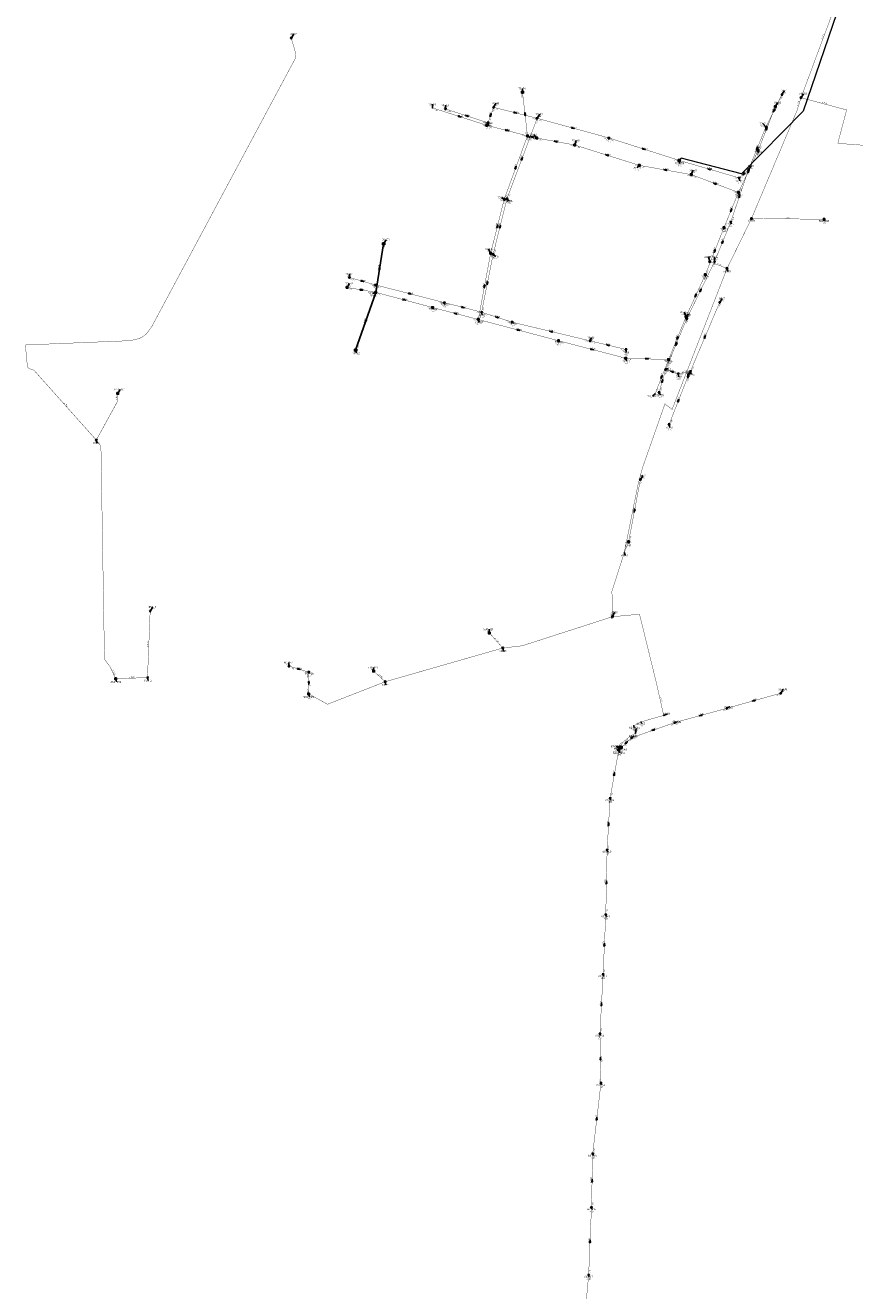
# Model space of a CAD drawing. Header units: metres. Extents: x 249000 to 255300, y 590580 to 596000.
# Tile 3 of 61: x 252223 to 252858, y 591565 to 592533. Entities that reach past the tile are written whole.
import ezdxf
from ezdxf.enums import TextEntityAlignment as Align
from ezdxf.lldxf.tags import DXFTag

# ---------------------------------------------------------------- set-up
doc = ezdxf.new("R2010")
doc.units = ezdxf.units.M
doc.header["$MEASUREMENT"] = 0
doc.linetypes.add('RI-HWA', pattern=[7.4, 5, -2.4])
doc.linetypes.add('RI-VWA', pattern=[11, 5, -3, 0, -3])
doc.layers.get('0').update_dxf_attribs({"linetype": 'CONTINUOUS'})
for name, color, linetype, lineweight in [('B-WE-RI-DRUK-G', 210, 'RI-PERS', 18), ('B-WE-RI-HWA_TRANSPORTLEIDING-G', 150, 'RI-HWA', 18), ('B-WE-RI-PERSLEIDING-G', 210, 'RI-PERS', 18), ('B-WE-RI-VWA_TRANSPORTLEIDING-G', 20, 'RI-VWA', 18), ('B-WE-WH-DUIKER-G', 190, 'CONTINUOUS', 25)]:
    doc.layers.add(name, color=color, linetype=linetype, lineweight=lineweight)
for name, color, linetype in [('RIO-AFMETINGEN', 8, 'CONTINUOUS'), ('RIO-AFSCHOT', 7, 'CONTINUOUS'), ('RIO-BOK', 8, 'CONTINUOUS'), ('RIO-KNOOP', 7, 'CONTINUOUS'), ('RIO-KNOOPNAAM', 170, 'CONTINUOUS'), ('RIO-LEADER', 253, 'CONTINUOUS'), ('RIO-MAAIVELD', 104, 'CONTINUOUS')]:
    doc.layers.add(name, color=color, linetype=linetype)
doc.styles.add('RIO-TXT', font='isocp.shx')
tags = doc.linetypes.add('RI-PERS', pattern='A,7,-2,["P",Standard,S=1.8,R=0,X=-0.5,Y=-0.9],-2,7,-2,[102,NLCS.SHX,S=1,R=180,X=0,Y=0],-2', length=22).pattern_tags.tags
tags[6] = DXFTag(74, 10)

# ---------------------------------------------------------------- blocks, each defined once
blk = doc.blocks.new('K_PUN')
blk.add_lwpolyline([(0.5, 0.5), (-0.5, 0.5), (-0.5, -0.5), (0.5, -0.5)], close=True)
blk.add_solid([(-0.5, -0.5), (0.5, 0.5), (0.5, -0.5)])
at = {"style": 'RIO-TXT', "flags": 1}
blk.add_attdef('RIOLERINGSGEBIED', text='', height=1, dxfattribs=at).set_placement((0, 0), align=Align.CENTER)
blk.add_attdef('KNOOPNAAM', text='', height=1, dxfattribs=at).set_placement((0, 0), align=Align.TOP_CENTER)
blk = doc.blocks.new('K_IPG')
blk.add_circle((0, 0), 0.5)
for points in [[(0, 0), (-0.5, 0), (-0.433013, 0.25)], [(0, 0), (-0.433013, -0.25), (-0.5, 0)], [(0, 0), (-0.433013, 0.25), (-0.25, 0.433013)], [(0, 0), (-0.25, -0.433013), (-0.433013, -0.25)], [(0, 0), (-0.25, 0.433013), (0, 0.5)], [(0, 0), (0, -0.5), (-0.25, -0.433013)], [(0, 0), (0, 0.5), (0.25, 0.433013)], [(0, 0), (0.25, 0.433013), (0.433013, 0.25)], [(0, 0), (0.433013, 0.25), (0.5, 0)], [(0, 0), (0.5, 0), (0.433013, -0.25)], [(0, 0), (0.433013, -0.25), (0.25, -0.433013)], [(0, 0), (0.25, -0.433013), (0, -0.5)]]:
    blk.add_solid(points)
at = {"style": 'RIO-TXT', "flags": 1}
blk.add_attdef('RIOLERINGSGEBIED', text='', height=1, dxfattribs=at).set_placement((0, 0), align=Align.CENTER)
blk.add_attdef('KNOOPNAAM', text='', height=1, dxfattribs=at).set_placement((0, 0), align=Align.TOP_CENTER)
blk = doc.blocks.new('K_DIV')
for p, q in [((-0.65, 0.65), (-0.65, -0.65)), ((0.65, 0.65), (-0.65, 0.65)), ((0.65, -0.65), (0.65, 0.65)), ((-0.65, -0.65), (0.65, -0.65))]:
    blk.add_line(p, q)
at = {"style": 'RIO-TXT', "flags": 1}
blk.add_attdef('RIOLERINGSGEBIED', text='', height=1, dxfattribs=at).set_placement((0, 0), align=Align.CENTER)
blk.add_attdef('KNOOPNAAM', text='', height=1, dxfattribs=at).set_placement((0, 0), align=Align.TOP_CENTER)
blk = doc.blocks.new('K_IPD')
blk.add_lwpolyline([(-0.496027, 0.307994), (0.503973, 0.307994), (0.003973, -0.558031)], close=True)
blk.add_solid([(-0.496027, 0.307994), (0.503973, 0.307994), (0.003973, -0.558031)])
at = {"style": 'RIO-TXT', "flags": 1}
blk.add_attdef('RIOLERINGSGEBIED', text='', height=1, dxfattribs=at).set_placement((0, 0), align=Align.CENTER)
blk.add_attdef('KNOOPNAAM', text='', height=1, dxfattribs=at).set_placement((0, 0), align=Align.TOP_CENTER)
blk = doc.blocks.new('K_FIC')
blk.add_circle((0, 0), 0.0625)
at = {"style": 'RIO-TXT', "flags": 1}
blk.add_attdef('RIOLERINGSGEBIED', text='', height=1, dxfattribs=at).set_placement((0, 0), align=Align.CENTER)
blk.add_attdef('KNOOPNAAM', text='', height=1, dxfattribs=at).set_placement((0, 0), align=Align.TOP_CENTER)
blk = doc.blocks.new('K_RGM')
blk.add_lwpolyline([(-0.6, 0.6), (-0.6, -0.6), (0.6, -0.6), (0.6, 0.6)], close=True)
blk.add_solid([(-0.6, 0.6), (0, 0.6), (-0.6, -0.6), (0, -0.6)])
at = {"style": 'RIO-TXT', "flags": 1}
blk.add_attdef('RIOLERINGSGEBIED', text='', height=1, dxfattribs=at).set_placement((0, 0), align=Align.CENTER)
blk.add_attdef('KNOOPNAAM', text='', height=1, dxfattribs=at).set_placement((0, 0), align=Align.TOP_CENTER)
blk = doc.blocks.new('K_IPR')
blk.add_lwpolyline([(-0.5, -0.5), (0.5, -0.5), (0.5, 0.5), (-0.5, 0.5)], close=True)
blk.add_solid([(-0.5, 0.5), (0.5, 0.5), (-0.5, -0.5), (0.5, -0.5)])
at = {"style": 'RIO-TXT', "flags": 1}
blk.add_attdef('RIOLERINGSGEBIED', text='', height=1, dxfattribs=at).set_placement((0, 0), align=Align.CENTER)
blk.add_attdef('KNOOPNAAM', text='', height=1, dxfattribs=at).set_placement((0, 0), align=Align.TOP_CENTER)
blk = doc.blocks.new('K_TEE')
for p, q in [((-0.15, 0.25), (0.15, 0.25)), ((0, -0.25), (0, 0.25))]:
    blk.add_line(p, q)
blk.add_circle((0, 0), 0.5)
at = {"style": 'RIO-TXT', "flags": 1}
blk.add_attdef('RIOLERINGSGEBIED', text='', height=1, dxfattribs=at).set_placement((0, 0), align=Align.CENTER)
blk.add_attdef('KNOOPNAAM', text='', height=1, dxfattribs=at).set_placement((0, 0), align=Align.TOP_CENTER)
blk = doc.blocks.new('L_VHR')
blk.add_lwpolyline([(-0.5, 0), (0.5, 0), (-0.5, 0.15), (-0.5, -0.15), (0.5, 0)])

msp = doc.modelspace()

# ---------------------------------------------------------------- linework, layer by layer
at = {"layer": 'B-WE-RI-DRUK-G', "const_width": 0.25}
for points in [[(252816.496, 592477.248), (252850.768, 592569.28)], [(252277.136, 592215.424), (252229.424, 592268.864), (252225.824, 592270.08), (252224.464, 592271.168), (252222.944, 592287.424), (252223.264, 592288.192), (252224.016, 592288.192), (252301.792, 592291.392), (252307.216, 592292.288), (252311.728, 592293.824), (252315.344, 592296.512), (252319.712, 592302.4), (252429.184, 592506.752), (252429.632, 592508.544), (252429.792, 592511.104), (252426.384, 592522.88)], [(252816.496, 592477.248), (252813.424, 592467.392), (252778.592, 592384.832), (252759.888, 592346.688), (252717.824, 592238.848), (252712.352, 592243.136), (252695.088, 592193.984), (252691.728, 592181.312), (252681.28, 592129.472), (252671.776, 592099.776), (252672.24, 592083.264), (252672.192, 592080.32)], [(252816.496, 592477.248), (252851.424, 592467.904), (252844.64, 592442.368), (252979.84, 592432.128), (252995.744, 592423.104), (253010.704, 592416.128)], [(252778.592, 592384.832), (252834.224, 592384.32)], [(252759.888, 592346.688), (252746.688, 592351.872)], [(252293.536, 592251.072), (252293.072, 592244.352), (252277.136, 592215.424)], [(252292.016, 592032.832), (252287.488, 592042.432), (252283.424, 592047.68), (252280.704, 592210.176), (252279.808, 592211.968), (252277.136, 592215.424), (252293.072, 592244.416), (252277.136, 592215.424)], [(252681.28, 592129.472), (252684.576, 592137.728)], [(252672.192, 592080.32), (252672.202, 592080.33), (252603.216, 592058.112), (252588.272, 592056.384), (252498.272, 592030.592), (252454.112, 592013.376), (252439.76, 592021.248)], [(252711.392, 592004.864), (252705.808, 592029.696), (252692.896, 592082.24), (252672.192, 592080.32)], [(252588.272, 592056.384), (252577.936, 592067.968)], [(252498.272, 592030.592), (252489.344, 592038.72)], [(252678.048, 591980.416), (252679.936, 591984.064), (252685.424, 591988.736), (252689.76, 591991.104), (252688.464, 591996.864), (252694.096, 591999.872), (252711.392, 592004.864)], [(252677.088, 591978.688), (252677.728, 591979.84)], [(252677.728, 591979.84), (252678.048, 591980.416)]]:
    msp.add_lwpolyline(points, dxfattribs=at)
at = {"layer": 'B-WE-RI-HWA_TRANSPORTLEIDING-G', "const_width": 0.25}
for points in [[(252607.168, 592448.064), (252603.312, 592481.536)], [(252576.032, 592456.128), (252534.56, 592469.44)], [(252796.832, 592470.464), (252783.664, 592436.8)], [(252607.168, 592448.064), (252576.032, 592456.128)], [(252589.344, 592399.616), (252607.168, 592448.064)], [(252607.168, 592448.064), (252614.288, 592446.4)], [(252614.288, 592446.4), (252643.28, 592441.088)], [(252643.28, 592441.088), (252692.704, 592425.536)], [(252783.664, 592436.8), (252768.608, 592404.8)], [(252692.704, 592425.536), (252732.528, 592418.432)], [(252768.608, 592404.8), (252732.528, 592418.432)], [(252768.608, 592404.8), (252757.552, 592377.92)], [(252578.944, 592358.272), (252589.344, 592399.616)], [(252757.552, 592377.92), (252743.232, 592341.888)], [(252569.52, 592307.648), (252578.944, 592358.272)], [(252743.232, 592341.888), (252728.576, 592309.888)], [(252491.072, 592328.384), (252469.088, 592332.16)], [(252534.512, 592316.8), (252491.072, 592328.384)], [(252569.52, 592307.648), (252534.512, 592316.8)], [(252630.896, 592291.392), (252569.52, 592307.648)], [(252728.576, 592309.888), (252715.168, 592276.992)], [(252682.384, 592278.016), (252630.896, 592291.392)], [(252715.168, 592276.992), (252682.384, 592278.016)], [(252715.168, 592276.992), (252704.784, 592250.688)]]:
    msp.add_lwpolyline(points, dxfattribs=at)
at = {"layer": 'B-WE-RI-PERSLEIDING-G'}
msp.add_lwpolyline([(252850.768, 592569.28), (252846.896, 592551.104), (252818.048, 592467.008), (252770.912, 592419.008), (252724.672, 592430.976), (252723.264, 592429.312)], dxfattribs=at)
at = {"layer": 'B-WE-RI-VWA_TRANSPORTLEIDING-G', "const_width": 0.25}
for points in [[(252801.888, 592479.616), (252789.616, 592454.912)], [(252576.96, 592458.048), (252544.352, 592468.672)], [(252581.168, 592469.952), (252576.96, 592458.048)], [(252614.544, 592461.504), (252581.168, 592469.952)], [(252591.424, 592399.936), (252614.544, 592461.504)], [(252614.544, 592461.504), (252669.328, 592446.528)], [(252789.616, 592454.912), (252776.256, 592422.016)], [(252669.328, 592446.528), (252723.264, 592429.312)], [(252723.264, 592429.312), (252769.12, 592415.936)], [(252776.256, 592422.016), (252762.688, 592382.144)], [(252776.256, 592422.016), (252769.12, 592415.936)], [(252580.864, 592357.44), (252591.424, 592399.936)], [(252762.688, 592382.144), (252750.288, 592351.808)], [(252572.016, 592313.216), (252580.864, 592357.44)], [(252750.288, 592351.808), (252728.992, 592308.096)], [(252490.816, 592334.08), (252470.816, 592339.776)], [(252543.472, 592320.576), (252490.816, 592334.08)], [(252572.016, 592313.216), (252543.472, 592320.576)], [(252754.24, 592320.704), (252731.856, 592268.032)], [(252595.36, 592305.6), (252572.016, 592313.216)], [(252728.992, 592308.096), (252712.896, 592269.44)], [(252655.056, 592291.328), (252595.36, 592305.6)], [(252682.464, 592284.736), (252655.056, 592291.328)], [(252712.896, 592269.44), (252707.872, 592251.84)], [(252712.896, 592269.44), (252722.576, 592266.176)], [(252731.856, 592268.032), (252722.576, 592266.176)], [(252729.904, 592263.936), (252731.856, 592268.032)], [(252715.52, 592227.328), (252729.904, 592263.936)], [(252684.576, 592137.728), (252693.568, 592185.28)], [(252316.352, 592033.792), (252318.384, 592084.672)], [(252439.744, 592037.952), (252424.56, 592042.56)], [(252439.76, 592021.248), (252439.744, 592037.952)], [(252292.016, 592032.832), (252316.352, 592033.792)], [(252759.712, 592010.304), (252800.96, 592021.824)], [(252719.808, 591999.36), (252759.712, 592010.304)], [(252686.8, 591987.712), (252719.808, 591999.36)], [(252678.864, 591980.224), (252686.8, 591987.712)], [(252677.04, 591978.496), (252670.352, 591941.44)], [(252677.04, 591978.496), (252678.864, 591980.224)], [(252677.04, 591978.496), (252677.728, 591979.84)], [(252670.352, 591941.44), (252668.112, 591901.952)], [(252668.112, 591901.952), (252667.072, 591852.416)], [(252667.072, 591852.416), (252665.008, 591806.784)], [(252665.008, 591806.784), (252662.592, 591761.344)], [(252662.592, 591761.344), (252663.392, 591723.584)], [(252663.392, 591723.584), (252657.072, 591669.568)], [(252657.072, 591669.568), (252656.128, 591628.544)], [(252656.128, 591628.544), (252653.968, 591576.832)], [(252653.968, 591576.832), (252649.936, 591532.928)]]:
    msp.add_lwpolyline(points, dxfattribs=at)
at = {"layer": 'B-WE-WH-DUIKER-G'}
for points in [[(252491.072, 592328.384), (252497.056, 592365.568)], [(252491.072, 592328.384), (252475.648, 592284.16)]]:
    msp.add_lwpolyline(points, dxfattribs=at)
at = {"layer": 'RIO-LEADER'}
for p, q in [((252426.38, 592522.89), (252428.3564, 592525.9458)), ((252603.31, 592481.55), (252603.3097, 592484.325)), ((252801.88, 592479.64), (252803.8564, 592482.6958)), ((252534.56, 592469.45), (252534.5597, 592472.225)), ((252544.35, 592468.69), (252544.3497, 592471.465)), ((252581.17, 592469.95), (252583.1464, 592473.0058)), ((252796.83, 592470.46), (252798.8064, 592473.5158)), ((252816.49, 592477.23), (252818.4664, 592480.2858)), ((252614.55, 592461.49), (252616.5264, 592464.5458)), ((252576.03, 592456.15), (252577.8269, 592457.8876)), ((252576.96, 592458.06), (252577.4935, 592455.7316)), ((252789.62, 592454.89), (252787.2639, 592457.566)), ((252607.16, 592448.09), (252609.5154, 592446.8133)), ((252614.29, 592446.38), (252611.9339, 592449.056)), ((252643.28, 592441.06), (252644.3314, 592444.6497)), ((252669.33, 592446.5), (252670.0395, 592445.2501)), ((252783.66, 592436.78), (252784.02, 592435.4365)), ((252692.7, 592425.55), (252691.1636, 592423.5863)), ((252723.27, 592429.34), (252723.8035, 592427.0116)), ((252776.26, 592421.99), (252778.2364, 592425.0458)), ((252732.53, 592418.41), (252734.0672, 592421.7732)), ((252769.12, 592415.96), (252769.6535, 592413.6316)), ((252768.61, 592404.81), (252769.1435, 592402.4816)), ((252589.34, 592399.62), (252587.3899, 592401.0291)), ((252591.43, 592399.91), (252593.4064, 592398.2542)), ((252778.59, 592384.86), (252778.95, 592383.5165)), ((252834.22, 592384.3), (252834.58, 592382.9565)), ((252757.55, 592377.95), (252757.91, 592376.6065)), ((252762.69, 592382.12), (252763.05, 592380.7765)), ((252497.05, 592365.54), (252499.0264, 592368.5958)), ((252578.95, 592358.26), (252577.4119, 592361.6227)), ((252580.86, 592357.41), (252582.8364, 592355.7542)), ((252746.68, 592351.85), (252745.6277, 592355.4394)), ((252750.29, 592351.81), (252750.2895, 592355.585)), ((252759.89, 592346.71), (252760.4235, 592344.3816)), ((252469.08, 592332.14), (252471.0564, 592335.1958)), ((252470.82, 592339.79), (252470.8197, 592342.565)), ((252743.24, 592341.86), (252743.6, 592340.5165)), ((252491.08, 592328.38), (252488.4175, 592327.5415)), ((252490.82, 592334.08), (252491.5295, 592332.8301)), ((252534.51, 592316.78), (252534.87, 592315.4365)), ((252543.47, 592320.55), (252543.83, 592319.2065)), ((252754.24, 592320.72), (252756.2164, 592323.7758)), ((252569.52, 592307.63), (252570.0535, 592305.3016)), ((252572.01, 592313.19), (252572.5435, 592310.8616)), ((252728.57, 592309.87), (252727.0319, 592313.2327)), ((252729, 592308.08), (252730.0514, 592311.6697)), ((252595.36, 592305.58), (252596.3973, 592304.4829)), ((252630.9, 592291.41), (252631.26, 592290.0665)), ((252655.05, 592291.31), (252656.0873, 592293.8071)), ((252475.65, 592284.18), (252476.1835, 592281.8516)), ((252682.38, 592278.03), (252682.9135, 592275.7016)), ((252682.47, 592284.76), (252683.0035, 592282.4316)), ((252712.9, 592269.47), (252714.975, 592270.17)), ((252715.16, 592276.97), (252715.52, 592275.6265)), ((252731.85, 592268.06), (252732.3835, 592265.7316)), ((252722.58, 592266.16), (252723.1135, 592263.8316)), ((252729.91, 592263.95), (252730.27, 592266.6935)), ((252293.54, 592251.05), (252295.5164, 592254.1058)), ((252704.79, 592250.67), (252702.8144, 592249.0136)), ((252707.88, 592251.84), (252708.9314, 592249.6503)), ((252715.52, 592227.32), (252716.0535, 592224.9916)), ((252277.14, 592215.43), (252277.6735, 592213.1016)), ((252693.57, 592185.29), (252695.5464, 592188.3458)), ((252684.57, 592137.7), (252684.93, 592136.3565)), ((252681.28, 592129.5), (252681.8135, 592127.1716)), ((252318.39, 592084.68), (252320.3664, 592087.7358)), ((252672.19, 592080.33), (252673.7272, 592083.6932)), ((252577.93, 592067.98), (252577.9297, 592070.755)), ((252588.27, 592056.41), (252588.8035, 592054.0816)), ((252424.56, 592042.53), (252424.5597, 592045.305)), ((252439.74, 592037.93), (252440.7773, 592036.8329)), ((252489.35, 592038.7), (252489.3497, 592041.475)), ((252292.01, 592032.81), (252292.5435, 592030.4816)), ((252316.36, 592033.8), (252316.8935, 592031.4716)), ((252498.27, 592030.56), (252498.8035, 592028.2316)), ((252439.76, 592021.24), (252440.2935, 592018.9116)), ((252800.96, 592021.8), (252802.9364, 592024.8558)), ((252759.72, 592010.32), (252761.7635, 592011.3804)), ((252688.46, 591996.89), (252688.82, 591995.5465)), ((252694.09, 591999.87), (252694.45, 591998.5265)), ((252711.39, 592004.85), (252714.4183, 592006.084)), ((252719.81, 591999.33), (252721.885, 592000.03)), ((252686.8, 591987.74), (252688.7498, 591989.1498)), ((252689.76, 591991.13), (252690.2935, 591994.8584)), ((252677.73, 591979.82), (252674.7016, 591981.0531)), ((252678.05, 591980.44), (252674.975, 591981.139)), ((252677.04, 591978.49), (252677.5735, 591976.1616)), ((252677.08, 591978.69), (252677.6135, 591976.3616)), ((252678.86, 591980.25), (252679.22, 591978.9065)), ((252670.35, 591941.41), (252670.71, 591940.0665)), ((252668.11, 591901.97), (252668.47, 591900.6265)), ((252667.07, 591852.44), (252667.43, 591851.0965)), ((252665.01, 591806.79), (252665.37, 591805.4465)), ((252662.59, 591761.33), (252662.95, 591759.9865)), ((252663.4, 591723.6), (252663.76, 591722.2565)), ((252657.07, 591669.55), (252657.43, 591668.2065)), ((252656.13, 591628.54), (252656.49, 591627.1965)), ((252653.97, 591576.84), (252654.33, 591575.4965))]:
    msp.add_line(p, q, dxfattribs=at)

# ---------------------------------------------------------------- block references
at = {"layer": 'RIO-AFSCHOT'}
for p, xscale, yscale, zscale, rotation in [((252555.295, 592462.8), 2, 2, 2, 342.22), ((252560.655, 592463.375), 2, 2, 2, 161.9472), ((252579.065, 592464.005), 2, 2, 2, 70.49489999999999), ((252597.86, 592465.72), 2, 2, 2, 345.7794999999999), ((252605.235, 592464.82), 2, 2, 2, 96.5722), ((252795.75, 592467.265), 2, 2, 2, 243.6419), ((252591.595, 592452.12), 2, 2, 2, 345.4855), ((252641.94, 592453.995), 2, 2, 2, 344.6978), ((252790.245, 592453.62), 2, 2, 2, 68.63589999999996), ((252610.725, 592447.235), 2, 2, 2, 166.5148), ((252628.785, 592443.72), 2, 2, 2, 169.6022999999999), ((252667.99, 592433.305), 2, 2, 2, 162.5778), ((252696.3, 592437.92), 2, 2, 2, 342.3543000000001), ((252782.94, 592438.44), 2, 2, 2, 247.8921), ((252598.25, 592423.855), 2, 2, 2, 69.807), ((252602.99, 592430.7), 2, 2, 2, 69.4145), ((252712.615, 592421.98), 2, 2, 2, 169.8379999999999), ((252746.195, 592422.65), 2, 2, 2, 163.7332999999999), ((252772.69, 592418.975), 2, 2, 2, 220.1783), ((252776.135, 592420.795), 2, 2, 2, 244.7846), ((252750.57, 592411.61), 2, 2, 2, 159.3486), ((252769.475, 592402.055), 2, 2, 2, 71.19650000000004), ((252763.08, 592391.38), 2, 2, 2, 67.61300000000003), ((252584.145, 592378.94), 2, 2, 2, 75.8909), ((252586.145, 592378.66), 2, 2, 2, 76.0259), ((252756.49, 592366.965), 2, 2, 2, 67.7434), ((252750.395, 592359.905), 2, 2, 2, 248.3643), ((252494.065, 592346.96), 2, 2, 2, 80.8649), ((252480.82, 592336.935), 2, 2, 2, 344.0676), ((252576.435, 592335.3), 2, 2, 2, 258.6746999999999), ((252480.08, 592330.26), 2, 2, 2, 350.3023000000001), ((252517.145, 592327.315), 2, 2, 2, 345.5894), ((252574.235, 592332.945), 2, 2, 2, 259.4413), ((252735.905, 592325.865), 2, 2, 2, 245.3581), ((252739.645, 592329.945), 2, 2, 2, 64.03439999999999), ((252512.795, 592322.58), 2, 2, 2, 345.0471), ((252557.74, 592316.87), 2, 2, 2, 345.5409), ((252483.365, 592306.28), 2, 2, 2, 250.749), ((252552.015, 592312.205), 2, 2, 2, 165.3546), ((252583.685, 592309.385), 2, 2, 2, 161.9505), ((252600.21, 592299.52), 2, 2, 2, 345.1991), ((252625.205, 592298.445), 2, 2, 2, 166.5561), ((252668.76, 592288.035), 2, 2, 2, 166.5665), ((252720.95, 592288.775), 2, 2, 2, 247.3575), ((252721.865, 592293.42), 2, 2, 2, 247.8174), ((252743.045, 592294.39), 2, 2, 2, 66.95900000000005), ((252656.64, 592284.72), 2, 2, 2, 345.4322999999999), ((252698.77, 592277.5), 2, 2, 2, 358.1480999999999), ((252717.74, 592267.815), 2, 2, 2, 161.1240999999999), ((252709.975, 592263.82), 2, 2, 2, 68.47390000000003), ((252710.39, 592260.655), 2, 2, 2, 74.09859999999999), ((252730.88, 592266.005), 2, 2, 2, 244.7252999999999), ((252722.715, 592245.635), 2, 2, 2, 68.54579999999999), ((252689.07, 592161.495), 2, 2, 2, 259.283), ((252432.15, 592040.23), 2, 2, 2, 343.1433), ((252439.75, 592029.585), 2, 2, 2, 270.0777), ((252780.34, 592016.06), 2, 2, 2, 195.5541), ((252739.765, 592004.825), 2, 2, 2, 195.3944), ((252703.305, 591993.535), 2, 2, 2, 199.3445), ((252677.385, 591979.155), 0.247, 0.247, 0.247, 242.5734999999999), ((252677.95, 591979.37), 1.28, 1.28, 1.28, 44.03540000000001), ((252682.83, 591983.995), 2, 2, 2, 43.3251), ((252673.695, 591959.95), 2, 2, 2, 79.7646), ((252669.23, 591921.69), 2, 2, 2, 86.7406), ((252667.59, 591877.205), 2, 2, 2, 88.78810000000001), ((252666.04, 591829.615), 2, 2, 2, 87.40740000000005), ((252663.8, 591784.06), 2, 2, 2, 86.94400000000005), ((252662.995, 591742.465), 2, 2, 2, 91.23880000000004), ((252660.235, 591696.575), 2, 2, 2, 83.31190000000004), ((252656.6, 591649.045), 2, 2, 2, 88.67799999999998), ((252655.05, 591602.69), 2, 2, 2, 87.59880000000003)]:
    msp.add_blockref('L_VHR', p, dxfattribs=dict(at, xscale=xscale, yscale=yscale, zscale=zscale, rotation=rotation))
at = {"layer": 'RIO-KNOOP', "xscale": 1.25, "yscale": 1.25, "zscale": 1.25}
for name, p in [('K_IPG', (252426.384, 592522.88)), ('K_DIV', (252603.312, 592481.536)), ('K_IPR', (252796.832, 592470.464)), ('K_IPD', (252801.888, 592479.616)), ('K_IPG', (252816.496, 592477.248)), ('K_FIC', (252534.56, 592469.44)), ('K_IPD', (252544.352, 592468.672)), ('K_IPD', (252581.168, 592469.952)), ('K_IPD', (252614.544, 592461.504)), ('K_IPR', (252576.032, 592456.128)), ('K_IPD', (252576.96, 592458.048)), ('K_IPD', (252789.616, 592454.912)), ('K_IPR', (252607.168, 592448.064)), ('K_IPR', (252614.288, 592446.4)), ('K_IPR', (252643.28, 592441.088)), ('K_IPD', (252669.328, 592446.528)), ('K_IPR', (252783.664, 592436.8)), ('K_IPR', (252692.704, 592425.536)), ('K_RGM', (252723.264, 592429.312)), ('K_IPD', (252776.256, 592422.016)), ('K_IPR', (252732.528, 592418.432)), ('K_IPD', (252769.12, 592415.936)), ('K_IPR', (252768.608, 592404.8)), ('K_IPR', (252589.344, 592399.616)), ('K_IPD', (252591.424, 592399.936)), ('K_TEE', (252778.592, 592384.832)), ('K_PUN', (252834.224, 592384.32)), ('K_IPR', (252757.552, 592377.92)), ('K_IPD', (252762.688, 592382.144)), ('K_DIV', (252497.056, 592365.568)), ('K_IPR', (252578.944, 592358.272)), ('K_IPD', (252580.864, 592357.44)), ('K_IPG', (252746.688, 592351.872)), ('K_IPD', (252750.288, 592351.808)), ('K_TEE', (252759.888, 592346.688)), ('K_IPD', (252470.816, 592339.776)), ('K_IPR', (252743.232, 592341.888)), ('K_IPR', (252469.088, 592332.16)), ('K_IPD', (252490.816, 592334.08)), ('K_IPR', (252491.072, 592328.384)), ('K_IPR', (252534.512, 592316.8)), ('K_IPD', (252543.472, 592320.576)), ('K_IPD', (252754.24, 592320.704)), ('K_IPR', (252569.52, 592307.648)), ('K_IPD', (252572.016, 592313.216)), ('K_IPR', (252728.576, 592309.888)), ('K_IPD', (252728.992, 592308.096)), ('K_IPD', (252595.36, 592305.6)), ('K_IPR', (252630.896, 592291.392)), ('K_IPD', (252655.056, 592291.328)), ('K_DIV', (252475.648, 592284.16)), ('K_IPR', (252682.384, 592278.016)), ('K_IPD', (252682.464, 592284.736)), ('K_IPR', (252715.168, 592276.992)), ('K_IPD', (252712.896, 592269.44)), ('K_IPD', (252731.856, 592268.032)), ('K_IPD', (252722.576, 592266.176)), ('K_IPD', (252729.904, 592263.936)), ('K_PUN', (252293.536, 592251.072)), ('K_FIC', (252704.784, 592250.688)), ('K_IPD', (252707.872, 592251.84)), ('K_IPD', (252715.52, 592227.328)), ('K_TEE', (252277.136, 592215.424)), ('K_IPD', (252693.568, 592185.28)), ('K_PUN', (252684.576, 592137.728)), ('K_FIC', (252681.28, 592129.472)), ('K_IPD', (252318.384, 592084.672)), ('K_TEE', (252672.192, 592080.32)), ('K_PUN', (252577.936, 592067.968)), ('K_TEE', (252588.272, 592056.384)), ('K_IPD', (252424.56, 592042.56)), ('K_IPD', (252439.744, 592037.952)), ('K_PUN', (252489.344, 592038.72)), ('K_PUN', (252292.016, 592032.832)), ('K_IPD', (252316.352, 592033.792)), ('K_TEE', (252498.272, 592030.592)), ('K_PUN', (252439.76, 592021.248)), ('K_IPD', (252800.96, 592021.824)), ('K_IPD', (252759.712, 592010.304)), ('K_FIC', (252688.464, 591996.864)), ('K_FIC', (252694.096, 591999.872)), ('K_FIC', (252711.392, 592004.864)), ('K_IPD', (252719.808, 591999.36)), ('K_IPD', (252686.8, 591987.712)), ('K_FIC', (252689.76, 591991.104)), ('K_PUN', (252677.04, 591978.496)), ('K_IPG', (252677.088, 591978.688)), ('K_TEE', (252677.728, 591979.84)), ('K_DIV', (252678.048, 591980.416)), ('K_DIV', (252678.864, 591980.224)), ('K_IPD', (252670.352, 591941.44)), ('K_IPD', (252668.112, 591901.952)), ('K_IPD', (252667.072, 591852.416)), ('K_IPD', (252665.008, 591806.784)), ('K_IPD', (252662.592, 591761.344)), ('K_IPD', (252663.392, 591723.584)), ('K_IPD', (252657.072, 591669.568)), ('K_IPD', (252656.128, 591628.544)), ('K_IPD', (252653.968, 591576.832))]:
    msp.add_blockref(name, p, dxfattribs=at)

# ---------------------------------------------------------------- texts
at = {"layer": 'RIO-AFMETINGEN', "style": 'RIO-TXT'}
for s, rotation, p in [('ø H75', 69.5694, (252832.6898, 592521.8814)), ('ø H75', 72.7183, (252814.0947, 592470.8819)), ('ø H63', 345.016, (252832.4957, 592473.3705)), ('ø P300', 342.22, (252553.6208, 592463.7702)), ('ø P160', 341.9472, (252558.9845, 592464.3504)), ('ø P160', 70.4949, (252578.0543, 592462.3575)), ('ø P200', 345.7795, (252596.1282, 592466.5816)), ('ø P315', 276.5722, (252605.4257, 592466.745)), ('ø P200', 63.6419, (252794.5458, 592465.7521)), ('ø P300', 345.4855, (252589.8674, 592452.9898)), ('ø P300', 344.6978, (252640.2264, 592454.896)), ('ø B600', 68.6359, (252789.1745, 592452.0088)), ('ø P300', 346.5147, (252608.9804, 592448.0659)), ('ø P300', 349.6023, (252626.9995, 592444.4626)), ('ø B300', 69.4145, (252601.9512, 592429.0712)), ('ø P300', 342.5778, (252666.3105, 592434.2673)), ('ø P300', 342.3543, (252694.6247, 592438.8903)), ('ø P200', 67.8921, (252781.8489, 592436.8429)), ('ø P315', 69.807, (252597.2222, 592422.2187)), ('ø P300', 349.838, (252710.8266, 592422.7188)), ('ø P300', 343.7333, (252744.4963, 592423.5769)), ('ø B600', 64.7846, (252774.9589, 592419.2593)), ('ø P300', 339.3486, (252748.9462, 592412.6613)), ('ø P250', 40.1783, (252770.9864, 592418.0622)), ('ø P250', 71.1965, (252768.4758, 592400.3984)), ('ø B600', 67.613, (252761.9829, 592389.7871)), ('ø H63', 359.4233, (252804.7887, 592385.0129)), ('ø B300', 75.8909, (252583.2966, 592377.2044)), ('ø B300', 76.0259, (252585.3006, 592376.9221)), ('ø P250', 67.7434, (252755.3955, 592365.3703)), ('ø B600', 68.3643, (252749.316, 592358.2992)), ('ø P200', 80.8649, (252493.3702, 592345.1572)), ('ø H75', 338.7412, (252751.921, 592350.2437)), ('ø P160', 344.0676, (252479.1137, 592337.8438)), ('ø B300', 78.6747, (252575.6718, 592333.5249)), ('ø B300', 350.3023, (252478.2847, 592330.9786)), ('ø P200', 345.5894, (252515.4175, 592328.1885)), ('ø B300', 79.4414, (252573.4956, 592331.1599)), ('ø B600', 65.3581, (252734.7444, 592324.3176)), ('ø P250', 64.0344, (252738.4451, 592328.4267)), ('ø B300', 345.0471, (252511.0752, 592323.4669)), ('ø P200', 345.5409, (252556.0113, 592317.7373)), ('ø P300', 70.749, (252482.3513, 592304.6313)), ('ø B300', 345.3546, (252550.2895, 592313.08)), ('ø P200', 341.9505, (252582.0135, 592310.3574)), ('ø B300', 345.1991, (252598.4891, 592300.4081)), ('ø P200', 346.5561, (252623.4638, 592299.2913)), ('ø P200', 66.959, (252741.9217, 592292.8135)), ('ø P160', 346.5665, (252667.016, 592288.8708)), ('ø P250', 67.3575, (252719.8421, 592287.1889)), ('ø B600', 67.8174, (252720.7716, 592291.8239)), ('ø B300', 345.4323, (252654.915, 592285.5978)), ('ø B300', 358.1481, (252696.894, 592277.9701)), ('ø P200', 341.1242, (252716.0814, 592268.807)), ('ø P200', 11.5819, (252725.2823, 592267.124)), ('ø P200', 64.7253, (252729.7114, 592264.4662)), ('ø B600', 68.4739, (252708.9022, 592262.2109)), ('ø P200', 74.0986, (252709.4831, 592258.9475)), ('ø H63', 85.9727, (252292.7913, 592246.1167)), ('ø H63', 311.752, (252252.5207, 592243.6498)), ('ø P200', 68.5458, (252721.6516, 592244.0221)), ('ø P200', 79.283, (252688.3257, 592159.712)), ('ø H75', 68.1315, (252681.9505, 592132.2453)), ('ø H63', 90, (252671.7913, 592078.7097)), ('ø P160', 87.7064, (252316.9, 592057.3673)), ('ø H50', 311.7917, (252582.3215, 592063.6722)), ('ø H63', 295.268, (252289.4174, 592039.247)), ('ø P200', 343.1433, (252430.4578, 592041.1647)), ('ø H50', 317.6221, (252492.8844, 592036.0199)), ('ø P160', 2.328, (252302.2803, 592033.6279)), ('ø P200', 270.0777, (252440.1518, 592031.4757)), ('ø H63', 282.6586, (252708.6423, 592018.9503)), ('ø B200', 15.5541, (252778.412, 592015.9385)), ('ø B200', 15.3944, (252737.8364, 592004.7088)), ('ø B200', 19.3445, (252701.389, 591993.2862)), ('ø H63', 60.0855, (252676.2504, 591978.05)), ('ø P63', 62.5735, (252676.2839, 591977.9011)), ('ø B200', 44.0354, (252676.3131, 591978.3435)), ('ø H63', 62.6941, (252676.7914, 591978.8736)), ('ø P63', 62.5492, (252677.8884, 591980.9967)), ('ø B200', 43.3251, (252681.1806, 591982.989)), ('ø B250', 79.7646, (252672.9551, 591958.1624)), ('ø B250', 86.7406, (252668.7121, 591919.8259)), ('ø B250', 88.7881, (252667.1359, 591875.3235)), ('ø B250', 87.4074, (252665.5419, 591827.7451)), ('ø B250', 86.944, (252663.2869, 591782.1943)), ('ø B250', 271.2388, (252663.3651, 591744.3639)), ('ø B250', 83.3119, (252659.6019, 591694.7458)), ('ø B250', 88.678, (252656.145, 591647.1644)), ('ø B250', 87.5988, (252654.5563, 591600.8187))]:
    msp.add_text(s, height=0.9, rotation=rotation, dxfattribs=at).set_placement(p)
at = {"layer": 'RIO-BOK', "style": 'RIO-TXT'}
for s, rotation, p in [('-1.60', 276.5722, (252602.168, 592480.1094)), ('-1.96', 63.6419, (252801.2562, 592475.4857)), ('-1.86', 342.22, (252535.4017, 592467.8157)), ('-1.68', 341.9472, (252545.1839, 592467.0517)), ('-1.56', 70.4949, (252578.6188, 592458.8524)), ('-1.59', 70.4949, (252581.0553, 592465.7476)), ('-2.19', 345.7795, (252582.1116, 592468.3711)), ('-2.26', 345.7795, (252610.3582, 592461.2312)), ('-2.09', 68.6359, (252796.5651, 592466.2689)), ('-1.96', 342.22, (252571.8318, 592456.1575)), ('-1.59', 341.9472, (252572.7598, 592458.082)), ('-1.84', 345.4855, (252576.9635, 592454.5663)), ('-1.55', 276.5722, (252605.43, 592451.9175)), ('-2.26', 69.4145, (252614.361, 592457.288)), ('-2.26', 344.6978, (252615.4616, 592459.8936)), ('-2.28', 67.8921, (252789.3012, 592450.7027)), ('-2.27', 63.6419, (252791.3615, 592455.4788)), ('-1.94', 345.4855, (252602.9664, 592447.8513)), ('-2.09', 69.807, (252606.9995, 592443.886)), ('-2.16', 346.5147, (252608.1218, 592446.5233)), ('-1.80', 346.5147, (252610.098, 592446.0507)), ('-1.80', 349.6023, (252615.3348, 592444.8674)), ('-2.42', 344.6978, (252665.1373, 592446.3342)), ('-2.42', 342.3543, (252670.1756, 592444.8677)), ('-1.77', 349.6023, (252639.1145, 592440.5191)), ('-1.89', 342.5778, (252644.1319, 592439.431)), ('-2.09', 64.7846, (252783.1147, 592432.616)), ('-2.07', 68.6359, (252785.3436, 592437.5182)), ('-1.87', 342.5778, (252688.5033, 592425.5363)), ('-1.89', 349.838, (252693.751, 592424.0417)), ('-2.51', 342.3543, (252719.0741, 592429.3456)), ('-2.81', 343.7333, (252724.1546, 592427.7285)), ('-2.40', 67.8921, (252777.9531, 592422.7062)), ('-1.80', 349.838, (252728.3672, 592417.859)), ('-2.03', 339.3486, (252733.2888, 592416.7356)), ('-2.75', 343.7333, (252764.924, 592415.8592)), ('-2.75', 40.1783, (252770.9519, 592415.8066)), ('-2.71', 40.1783, (252774.0406, 592418.4185)), ('-2.30', 71.1965, (252776.1792, 592417.7928)), ('-1.73', 69.807, (252591.0087, 592400.3914)), ('-1.95', 69.4145, (252593.1039, 592400.6699)), ('-1.80', 339.3486, (252764.4168, 592405.0247)), ('-2.11', 67.613, (252768.2743, 592400.622)), ('-2.10', 64.7846, (252770.3394, 592405.4334)), ('-1.73', 75.8909, (252589.6262, 592395.4235)), ('-2.06', 76.0259, (252591.7259, 592395.7136)), ('-2.24', 71.1965, (252764.339, 592382.9327)), ('-2.11', 68.3643, (252757.2636, 592373.7607)), ('-2.10', 67.613, (252759.2465, 592378.658)), ('-2.24', 67.7434, (252762.3618, 592377.9327)), ('-1.25', 80.8649, (252497.6989, 592361.3837)), ('-1.48', 79.4414, (252579.4954, 592354.0887)), ('-1.48', 75.8909, (252580.5275, 592359.2039)), ('-1.95', 78.6747, (252581.3495, 592353.2316)), ('-1.95', 76.0259, (252582.4353, 592358.3576)), ('-2.19', 67.7434, (252751.9849, 592352.5219)), ('-2.12', 68.3643, (252744.9271, 592342.5902)), ('-2.35', 64.0344, (252749.6826, 592347.6573)), ('-1.65', 344.0676, (252471.714, 592338.1837)), ('-2.12', 65.3581, (252742.7365, 592337.6907)), ('-1.67', 350.3023, (252470.1432, 592330.6403)), ('-1.68', 344.0676, (252486.6202, 592333.9382)), ('-1.68', 350.3023, (252486.9197, 592327.784)), ('-1.18', 70.749, (252490.9633, 592324.1837)), ('-1.20', 80.8649, (252492.5697, 592329.4571)), ('-1.68', 345.5894, (252491.7563, 592332.498)), ('-1.71', 345.0471, (252492.0013, 592326.7892)), ('-1.73', 345.0471, (252530.3168, 592316.5813)), ('-1.72', 345.3546, (252535.4398, 592315.1942)), ('-1.87', 345.5894, (252539.2802, 592320.3174)), ('-1.87', 345.5409, (252544.405, 592318.9672)), ('-1.97', 78.6747, (252573.5398, 592314.2094)), ('-1.92', 66.959, (252753.8403, 592316.5438)), ('-1.71', 345.3546, (252565.3261, 592307.4035)), ('-1.97', 345.5409, (252567.816, 592312.9457)), ('-1.55', 79.4414, (252571.036, 592308.6698)), ('-1.70', 345.1991, (252570.4455, 592306.0417)), ('-1.96', 341.9505, (252572.844, 592311.5517)), ('-1.92', 341.9505, (252591.1579, 592305.5959)), ('-2.14', 67.8174, (252728.2454, 592305.6824)), ('-2.30', 67.3575, (252728.6384, 592303.8973)), ('-2.14', 65.3581, (252730.2931, 592310.5107)), ('-2.24', 64.0344, (252730.7374, 592308.6807)), ('-1.92', 346.5561, (252596.3229, 592304.014)), ('-1.20', 70.749, (252477.3053, 592284.9798)), ('-1.79', 345.1991, (252626.7099, 592291.2116)), ('-1.77', 345.4323, (252631.832, 592289.8254)), ('-1.90', 346.5561, (252650.8664, 592291.0109)), ('-1.90', 346.5665, (252656.0132, 592289.7442)), ('-1.90', 345.4323, (252678.1897, 592277.8081)), ('-1.67', 346.5665, (252678.2811, 592284.4398)), ('-1.86', 358.1481, (252683.6379, 592276.6895)), ('-2.15', 67.8174, (252716.854, 592277.684)), ('-2.15', 358.1481, (252711.1211, 592275.8182)), ('-2.33', 74.0986, (252713.0461, 592265.2692)), ('-2.33', 341.1242, (252713.7103, 592267.8199)), ('-2.33', 67.3575, (252714.5997, 592270.1704)), ('-1.90', 68.4739, (252714.8878, 592272.7776)), ('-1.90', 11.5819, (252728.1917, 592265.9867)), ('-1.78', 66.959, (252733.5545, 592268.7486)), ('-2.31', 341.1242, (252718.3761, 592266.2277)), ('-1.90', 11.5819, (252724.115, 592265.1484)), ('-1.92', 68.5458, (252729.6573, 592259.7513)), ('-1.90', 64.7253, (252731.3177, 592263.8869)), ('-1.92', 64.7253, (252731.6404, 592264.5705)), ('-1.77', 68.4739, (252706.4757, 592251.4034)), ('-2.31', 74.0986, (252709.4857, 592252.7351)), ('-1.80', 68.5458, (252717.2052, 592228.0545)), ('-1.51', 79.283, (252694.1039, 592181.1174)), ('-2.20', 79.283, (252686.0889, 592138.7356)), ('-1.80', 343.1433, (252425.428, 592040.9095)), ('-1.86', 343.1433, (252435.537, 592037.8531)), ('-1.86', 270.0777, (252438.4424, 592036.6278)), ('-2.39', 270.0777, (252438.4633, 592025.2378)), ('-0.76', 15.5541, (252797.4549, 592019.4749)), ('-0.84', 15.3944, (252756.208, 592008.0045)), ('-0.84', 15.5541, (252761.3208, 592009.4162)), ('-0.92', 19.3445, (252716.4658, 591996.778)), ('-0.92', 15.3944, (252721.4083, 591998.4217)), ('-1.00', 19.3445, (252688.4571, 591986.944)), ('-1.75', 62.5735, (252677.0417, 591975.6702)), ('-1.72', 44.0354, (252676.8876, 591976.5342)), ('-3.00', 62.5735, (252678.7925, 591979.0451)), ('-1.71', 44.0354, (252678.8781, 591978.459)), ('-1.72', 43.3251, (252680.6975, 591980.1963)), ('-1.75', 43.3251, (252684.782, 591984.0492)), ('-1.71', 79.7646, (252677.5881, 591974.3265)), ('-1.68', 86.7406, (252671.3986, 591937.344)), ('-1.68', 79.7646, (252671.8595, 591942.4593)), ('-1.61', 88.7881, (252669.2969, 591897.9439)), ('-1.61', 86.7406, (252669.4808, 591903.1949)), ('-1.54', 88.7881, (252668.3962, 591853.7131)), ('-1.54', 87.4074, (252668.162, 591848.3868)), ('-1.47', 86.944, (252666.0693, 591802.7282)), ('-1.47', 87.4074, (252666.3665, 591808.0307)), ('-1.40', 86.944, (252663.9565, 591762.5597)), ('-1.40', 271.2388, (252661.319, 591760.0018)), ('-1.33', 271.2388, (252662.0358, 591727.5717)), ('-1.33', 83.3119, (252664.1942, 591719.4799)), ('-1.26', 88.678, (252658.2545, 591665.5216)), ('-1.26', 83.3119, (252658.5116, 591670.6907)), ('-1.19', 88.678, (252657.4586, 591629.8105)), ('-1.19', 87.5988, (252657.2317, 591624.491)), ('-1.12', 87.5988, (252655.3223, 591578.0853)), ('-1.12', 84.7323, (252654.8726, 591572.7401))]:
    msp.add_text(s, height=0.9, rotation=rotation, dxfattribs=at).set_placement(p)
at = {"layer": 'RIO-KNOOPNAAM', "style": 'RIO-TXT'}
for s, p in [('c0127', (252425.1689, 592525.1958)), ('70_54', (252600.1222, 592483.575)), ('70_1', (252801.3064, 592481.9458)), ('c0028', (252815.2789, 592479.5358)), ('70_51', (252531.3722, 592471.475)), ('70_23', (252541.1622, 592470.715)), ('70_18', (252579.9589, 592472.2558)), ('70_30', (252795.6189, 592472.7658)), ('70_17', (252613.3389, 592463.7958)), ('70_22', (252574.306, 592454.9816)), ('70_46', (252574.6394, 592457.1376)), ('70_2', (252784.7139, 592456.816)), ('70_45', (252606.3279, 592446.0633)), ('70_47', (252608.7464, 592448.306)), ('70_48', (252641.1439, 592443.8997)), ('70_19', (252666.852, 592444.5001)), ('70_31', (252780.8325, 592434.6865)), ('70_49', (252687.9761, 592422.8363)), ('700_20', (252719.9785, 592426.2616)), ('70_50', (252730.8797, 592421.0232)), ('70_3', (252775.6864, 592424.2958)), ('70_21', (252766.466, 592412.8816)), ('70_32', (252765.956, 592401.7316)), ('70_44', (252584.2024, 592400.2791)), ('70_16', (252590.2189, 592397.5042)), ('c0035', (252775.7625, 592382.7665)), ('500_108', (252830.1175, 592382.2065)), ('70_33', (252754.7225, 592375.8565)), ('70_4', (252760.5, 592380.0265)), ('70_53', (252495.8389, 592367.8458)), ('70_43', (252574.2244, 592360.8727)), ('70_15', (252579.6489, 592355.0042)), ('c0031', (252742.4402, 592354.6894)), ('70_5', (252747.7395, 592354.835)), ('c0030', (252757.236, 592343.6316)), ('70_72', (252467.6322, 592341.815)), ('70_42', (252467.8689, 592334.4458)), ('70_34', (252740.4125, 592339.7665)), ('70_41', (252485.23, 592326.7915)), ('70_14', (252488.342, 592332.0801)), ('70_40', (252531.6825, 592314.6865)), ('70_13', (252540.6425, 592318.4565)), ('60_5', (252753.6664, 592323.0258)), ('70_12', (252569.356, 592310.1116)), ('70_35', (252723.8444, 592312.4827)), ('70_6', (252727.5014, 592310.9197)), ('70_39', (252566.866, 592304.5516)), ('70_11', (252593.2098, 592303.7329)), ('70_38', (252628.0725, 592289.3165)), ('70_10', (252652.8998, 592293.0571)), ('70_52', (252472.996, 592281.1016)), ('70_9', (252680.4535, 592281.6816)), ('70_37', (252679.726, 592274.9516)), ('70_36', (252712.3325, 592274.8765)), ('70_7', (252712.425, 592269.42)), ('60_4', (252727.72, 592265.9435)), ('70_8', (252720.5635, 592263.0816)), ('60_4a', (252729.196, 592264.9816)), ('850_001', (252291.0539, 592253.3558)), ('70_36a', (252698.9894, 592248.2636)), ('70_25', (252705.7439, 592248.9003)), ('60_3', (252713.5035, 592224.2416)), ('c0126', (252274.486, 592212.3516)), ('60_2', (252692.9964, 592187.5958)), ('530_1', (252681.7425, 592135.6065)), ('c0032', (252678.626, 592126.4216)), ('850_3', (252317.1789, 592086.9858)), ('c0029', (252670.5397, 592082.9432)), ('530_121', (252573.4672, 592070.005)), ('c0025', (252585.616, 592053.3316)), ('60_127', (252420.7347, 592044.555)), ('60_126', (252436.9523, 592036.0829)), ('530_123', (252484.8872, 592040.725)), ('850_002', (252288.081, 592029.7316)), ('850_2', (252313.706, 592030.7216)), ('c0023', (252495.616, 592027.4816)), ('60_138', (252799.1114, 592024.1058)), ('530_125', (252435.831, 592018.1616)), ('c0021', (252711.2308, 592005.334)), ('60_137', (252757.9385, 592010.6304)), ('60_162', (252690.625, 591997.7765)), ('60_136', (252718.06, 591999.28)), ('60_135', (252684.9248, 591988.3998)), ('60_161', (252684.995, 591994.7965)), ('60_160', (252686.4685, 591994.1084)), ('c0021a', (252670.8766, 591980.3031)), ('C0021b', (252671.15, 591980.389)), ('530_134a', (252672.5135, 591975.6116)), ('530_134d', (252674.12, 591978.1565)), ('530_134', (252673.111, 591975.4116)), ('60_139', (252666.885, 591939.3165)), ('60_140', (252664.645, 591899.8765)), ('60_141', (252663.605, 591850.3465)), ('60_142', (252661.545, 591804.6965)), ('60_143', (252659.125, 591759.2365)), ('60_144', (252659.935, 591721.5065)), ('60_145', (252653.605, 591667.4565)), ('60_146', (252652.665, 591626.4465)), ('60_147', (252650.505, 591574.7465))]:
    msp.add_text(s, height=1.5, dxfattribs=at).set_placement(p)
at = {"layer": 'RIO-MAAIVELD', "style": 'RIO-TXT'}
for s, p in [('-0.91', (252801.9439, 592480.5458)), ('-0.67', (252581.2339, 592470.8558)), ('-0.98', (252796.8939, 592471.3658)), ('-0.67', (252542.4372, 592469.315)), ('-0.41', (252614.6139, 592462.3958)), ('-0.64', (252575.581, 592453.5816)), ('-0.68', (252575.9144, 592455.7376)), ('-0.83', (252785.3514, 592455.416)), ('-0.49', (252607.6029, 592444.6633)), ('-0.39', (252610.0214, 592446.906)), ('-0.33', (252642.4189, 592442.4997)), ('-0.36', (252668.127, 592443.1001)), ('-0.94', (252782.1075, 592433.2865)), ('-0.50', (252689.2511, 592421.4363)), ('-0.46', (252721.891, 592424.8616)), ('-0.84', (252776.3239, 592422.8958)), ('-0.40', (252732.1547, 592419.6232)), ('-0.72', (252767.741, 592411.4816)), ('-0.33', (252585.4774, 592398.8791)), ('-0.34', (252591.4939, 592396.1042)), ('-0.76', (252767.231, 592400.3316)), ('-0.98', (252755.9975, 592374.4565)), ('-0.81', (252761.1375, 592378.6265)), ('-0.76', (252832.6675, 592380.8065)), ('-0.24', (252575.4994, 592359.4727)), ('-0.27', (252580.9239, 592353.6042)), ('-0.89', (252748.377, 592353.435)), ('-0.26', (252468.9072, 592340.415)), ('-0.87', (252741.6875, 592338.3665)), ('-0.42', (252469.1439, 592333.0458)), ('-0.47', (252486.505, 592325.3915)), ('-0.26', (252489.617, 592330.6801)), ('-0.29', (252541.9175, 592317.0565)), ('-0.75', (252754.3039, 592321.6258)), ('-0.43', (252532.9575, 592313.2865)), ('-0.26', (252570.631, 592308.7116)), ('-0.92', (252725.1194, 592311.0827)), ('-0.93', (252728.1389, 592309.5197)), ('-0.33', (252568.141, 592303.1516)), ('-0.25', (252594.4848, 592302.3329)), ('-0.49', (252629.3475, 592287.9165)), ('-0.61', (252654.1748, 592291.6571)), ('-0.56', (252681.091, 592280.2816)), ('-0.50', (252681.001, 592273.5516)), ('-0.80', (252713.0625, 592268.02)), ('-0.81', (252713.6075, 592273.4765)), ('-0.77', (252721.201, 592261.6816)), ('-0.85', (252728.3575, 592264.5435)), ('-0.77', (252707.0189, 592247.5003)), ('-0.75', (252714.141, 592222.8416)), ('-0.85', (252693.6339, 592186.1958)), ('-0.85', (252683.0175, 592134.2065)), ('-0.98', (252576.0172, 592068.605)), ('-1.00', (252422.6472, 592043.155)), ('-1.00', (252438.8648, 592034.6829)), ('-0.98', (252487.4372, 592039.325)), ('-1.10', (252438.381, 592016.7616)), ('0.01', (252801.4064, 592022.7058)), ('0.01', (252760.2335, 592009.2304)), ('-1.00', (252692.5375, 591996.3765)), ('0.01', (252720.355, 591997.88)), ('-0.75', (252686.8373, 591986.9998)), ('-1.00', (252686.9075, 591993.3965)), ('-1.00', (252688.381, 591992.7084)), ('0.20', (252673.1716, 591978.9031)), ('0.20', (252673.445, 591978.989)), ('-0.72', (252677.3075, 591976.7565)), ('-0.71', (252675.661, 591974.0116)), ('-0.58', (252675.701, 591974.2116)), ('-0.71', (252668.7975, 591937.9165)), ('-0.71', (252666.5575, 591898.4765)), ('-0.60', (252665.5175, 591848.9465)), ('-0.50', (252663.4575, 591803.2965)), ('-0.45', (252661.0375, 591757.8365)), ('-0.40', (252661.8475, 591720.1065)), ('-0.35', (252655.5175, 591666.0565)), ('-0.30', (252654.5775, 591625.0465)), ('-0.25', (252652.4175, 591573.3465))]:
    msp.add_text(s, height=0.9, dxfattribs=at).set_placement(p)

doc.saveas('drawing.dxf')
